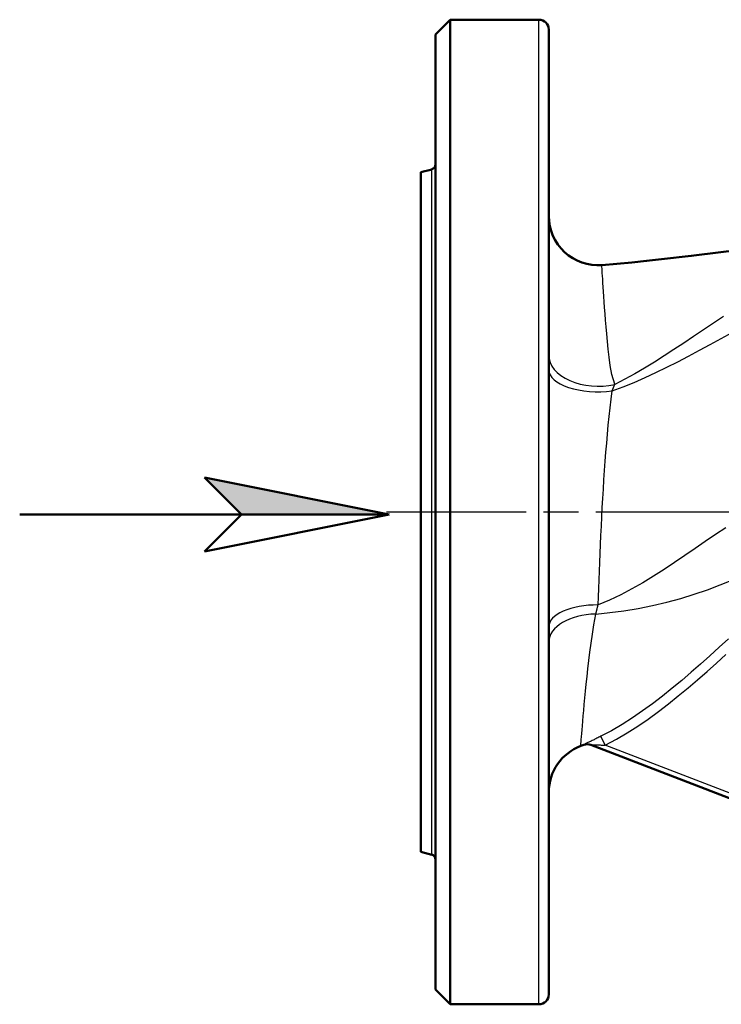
# Model space of a CAD drawing. Header units: millimetres. Extents: x 99 to 904, y 199 to 1209.
# Tile 3 of 15: x 150 to 293, y 517 to 717. Entities that reach past the tile are written whole.
import ezdxf

# ---------------------------------------------------------------- set-up
doc = ezdxf.new("R2010")
doc.units = ezdxf.units.MM
doc.header["$LTSCALE"] = 5
doc.linetypes.add('CHAIN', pattern=[0.3543, 0.2362, -0.0295, 0.0591, -0.0295])
for name, color, linetype, lineweight in [('Mittellinie(DIN)', 4, 'CHAIN', 25), ('Sichtbare Kanten(DIN)', 7, 'Continuous', 50), ('Sichtbare tangentiale Kanten(DIN)', 3, 'Continuous', 25)]:
    doc.layers.add(name, color=color, linetype=linetype, lineweight=lineweight)

# ---------------------------------------------------------------- blocks, each defined once
blk = doc.blocks.new('Richtungspfeil')
at = {"layer": 'Sichtbare Kanten(DIN)'}
blk.add_hatch(color=256, dxfattribs=at).paths.add_polyline_path([(10, 0), (0, 2), (2, 0)])
for p, q in [((10, 0), (0, 2)), ((0, 2), (2, 0)), ((10, 0), (0, 2)), ((0, 2), (2, 0)), ((-10, 0), (10, 0)), ((2, 0), (0, -2)), ((0, -2), (10, 0)), ((2, 0), (10, 0))]:
    blk.add_line(p, q, dxfattribs=at)

msp = doc.modelspace()

# ---------------------------------------------------------------- linework, layer by layer
at = {"layer": 'Mittellinie(DIN)', "linetype": 'CHAIN', "ltscale": 23.990969}
msp.add_line((224.72, 617.16), (548.15, 617.16), dxfattribs=at)
at = {"layer": 'Sichtbare Kanten(DIN)'}
for p, q in [((234.65, 714.16), (237.65, 717.16)), ((237.65, 717.16), (237.65, 517.16)), ((237.65, 717.16), (255.65, 717.16)), ((234.65, 520.16), (234.65, 714.16)), ((257.65, 715.16), (257.65, 519.16)), ((231.65, 686.16), (233.91, 686.76)), ((231.65, 548.16), (231.65, 686.16)), ((264.74, 569.86), (264.15, 569.63)), ((266.17, 569.87), (377.05, 527.05)), ((231.65, 548.16), (233.91, 547.55)), ((234.65, 520.16), (237.65, 517.16)), ((237.65, 517.16), (255.65, 517.16))]:
    msp.add_line(p, q, dxfattribs=at)
at = {"layer": 'Sichtbare Kanten(DIN)', "flags": 128}
msp.add_lwpolyline([(268.43, 667.32), (271.46, 667.57), (274.49, 667.85), (277.51, 668.16), (280.53, 668.49), (286.57, 669.19), (292.61, 669.93), (298.65, 670.65), (304.7, 671.34), (307.72, 671.65), (310.75, 671.94), (313.78, 672.2), (316.81, 672.42)], dxfattribs=at)
at = {"layer": 'Sichtbare Kanten(DIN)'}
for centre, radius, start, end in [((255.65, 715.16), 2, 0, 90), ((233.65, 687.73), 1, 285, 0), ((267.65, 677.29), 10, 180, 274.4387), ((267.65, 560.26), 10, 110.4867, 180), ((265.47, 567.99), 2, 68.8826, 111.4144), ((233.65, 546.59), 1, 0, 75), ((255.65, 519.16), 2, 270, 0)]:
    msp.add_arc(centre, radius, start, end, dxfattribs=at)
at = {"layer": 'Sichtbare tangentiale Kanten(DIN)'}
for p, q in [((255.65, 517.16), (255.65, 717.16)), ((233.91, 547.55), (233.91, 686.76)), ((269.11, 569.8), (268.23, 571.59)), ((264.72, 569.87), (264.74, 569.86)), ((361.88, 533.98), (269.11, 569.8))]:
    msp.add_line(p, q, dxfattribs=at)
at = {"layer": 'Sichtbare tangentiale Kanten(DIN)', "flags": 128}
for points in [[(271.03, 643.1), (270.46, 645.1), (270.14, 646.89), (269.9, 648.6), (269.71, 650.24), (269.55, 651.81), (269.41, 653.32), (269.28, 654.76), (269.17, 656.13), (269.07, 657.44), (268.98, 658.67), (268.9, 659.83), (268.83, 660.92), (268.76, 661.92), (268.7, 662.84), (268.65, 663.68), (268.6, 664.44), (268.56, 665.1), (268.52, 665.69), (268.49, 666.18), (268.47, 666.59), (268.45, 666.91), (268.44, 667.14), (268.43, 667.27), (268.43, 667.32)], [(293.14, 656.88), (291.1, 655.52), (289.07, 654.15), (287.06, 652.8), (285.06, 651.46), (283.07, 650.14), (281.09, 648.86), (279.1, 647.6), (277.11, 646.39), (275.11, 645.23), (273.08, 644.12), (271.04, 643.08)], [(270.5, 641.76), (272.75, 642.59), (274.98, 643.49), (277.2, 644.46), (279.41, 645.48), (281.62, 646.55), (283.82, 647.67), (286.03, 648.82), (288.23, 650), (290.44, 651.2), (292.66, 652.42), (294.88, 653.63)], [(270.5, 641.76), (270.52, 641.82), (270.55, 641.88), (270.57, 641.94), (270.6, 642), (270.62, 642.05), (270.64, 642.11), (270.67, 642.17), (270.69, 642.23), (270.71, 642.28), (270.74, 642.34), (270.76, 642.39), (270.78, 642.45), (270.81, 642.5), (270.83, 642.56), (270.85, 642.61), (270.87, 642.67), (270.9, 642.72), (270.92, 642.77), (270.94, 642.83), (270.96, 642.88), (270.98, 642.93), (271, 642.98), (271.02, 643.03), (271.04, 643.09)], [(267.66, 598.28), (267.74, 599.94), (267.81, 601.63), (267.88, 603.36), (267.94, 605.12), (268.01, 606.91), (268.09, 608.73), (268.16, 610.56), (268.24, 612.41), (268.33, 614.28), (268.42, 616.15), (268.52, 618.04), (268.62, 619.92), (268.73, 621.81), (268.85, 623.7), (268.98, 625.58), (269.12, 627.45), (269.26, 629.31), (269.41, 631.15), (269.57, 632.98), (269.74, 634.79), (269.92, 636.57), (270.1, 638.33), (270.3, 640.06), (270.5, 641.76)], [(293.59, 613.97), (291.51, 612.59), (289.43, 611.18), (287.36, 609.76), (285.28, 608.34), (283.19, 606.92), (281.07, 605.51), (278.93, 604.13), (276.75, 602.79), (274.54, 601.52), (272.28, 600.33), (269.99, 599.25), (267.66, 598.29)], [(267.21, 596.43), (270.02, 596.73), (272.89, 597.11), (275.8, 597.58), (278.71, 598.15), (281.6, 598.82), (284.44, 599.58), (287.2, 600.44), (289.87, 601.37), (292.47, 602.36), (294.99, 603.38)], [(267.2, 596.43), (267.22, 596.5), (267.24, 596.57), (267.26, 596.65), (267.27, 596.72), (267.29, 596.8), (267.31, 596.88), (267.33, 596.95), (267.35, 597.03), (267.37, 597.1), (267.39, 597.18), (267.41, 597.26), (267.43, 597.34), (267.45, 597.41), (267.46, 597.49), (267.48, 597.57), (267.5, 597.65), (267.52, 597.73), (267.54, 597.81), (267.56, 597.88), (267.58, 597.96), (267.6, 598.04), (267.62, 598.12), (267.64, 598.2), (267.66, 598.29)], [(264.15, 569.63), (264.16, 569.68), (264.17, 569.84), (264.19, 570.1), (264.22, 570.46), (264.25, 570.92), (264.3, 571.48), (264.35, 572.14), (264.41, 572.9), (264.48, 573.75), (264.56, 574.7), (264.65, 575.74), (264.75, 576.86), (264.86, 578.08), (264.98, 579.38), (265.12, 580.75), (265.26, 582.2), (265.43, 583.72), (265.6, 585.31), (265.8, 586.97), (266.01, 588.7), (266.25, 590.49), (266.52, 592.33), (266.82, 594.27), (267.2, 596.43)], [(294.15, 591.38), (292.25, 589.67), (290.36, 587.96), (288.46, 586.27), (286.56, 584.6), (284.63, 582.96), (282.69, 581.34), (280.72, 579.76), (278.72, 578.22), (276.69, 576.74), (274.63, 575.32), (272.54, 573.99), (270.4, 572.74), (268.23, 571.59)], [(269.11, 569.8), (271.37, 570.99), (273.58, 572.28), (275.74, 573.66), (277.85, 575.11), (279.92, 576.62), (281.95, 578.19), (283.95, 579.79), (285.92, 581.43), (287.86, 583.09), (289.79, 584.78), (291.7, 586.48), (293.6, 588.19)], [(268.23, 571.59), (268.03, 571.49), (267.83, 571.39), (267.63, 571.29), (267.43, 571.2), (267.23, 571.1), (267.03, 571.01), (266.84, 570.91), (266.65, 570.82), (266.46, 570.73), (266.28, 570.64), (266.1, 570.56), (265.93, 570.47), (265.76, 570.39), (265.6, 570.31), (265.44, 570.24), (265.3, 570.17), (265.17, 570.11), (265.05, 570.05), (264.95, 570), (264.86, 569.96), (264.79, 569.92), (264.75, 569.89), (264.72, 569.87), (264.72, 569.87)], [(266.17, 569.87), (266.17, 569.87), (266.19, 569.87), (266.23, 569.88), (266.28, 569.88), (266.36, 569.87), (266.44, 569.87), (266.54, 569.87), (266.65, 569.87), (266.77, 569.86), (266.9, 569.86), (267.04, 569.86), (267.18, 569.85), (267.33, 569.85), (267.48, 569.84), (267.63, 569.84), (267.79, 569.83), (267.95, 569.83), (268.11, 569.83), (268.28, 569.82), (268.44, 569.82), (268.61, 569.81), (268.78, 569.81), (268.95, 569.81), (269.11, 569.8)]]:
    msp.add_lwpolyline(points, dxfattribs=at)
at = {"layer": 'Sichtbare tangentiale Kanten(DIN)'}
for centre, major_axis, ratio, start_param, end_param in [((267.65, 649.01), (-10, 0), 0.629776, 0, 1.916168), ((267.65, 646.02), (-10, 0), 0.444501, 0, 1.858911), ((267.65, 593.88), (-10, 0), 0.44065, 4.711613, 6.283185), ((267.65, 590.79), (-10, 0), 0.564455, 4.757837, 6.283185), ((265.45, 568), (0.72, 1.87), 0.999222, 0, 0.741917)]:
    msp.add_ellipse(centre, major_axis=major_axis, ratio=ratio, start_param=start_param, end_param=end_param, dxfattribs=at)

# ---------------------------------------------------------------- block references
at = {"xscale": 3.75, "yscale": 3.75, "zscale": 3.75}
msp.add_blockref('Richtungspfeil', (187.73, 616.66), dxfattribs=at)

doc.saveas('drawing.dxf')
